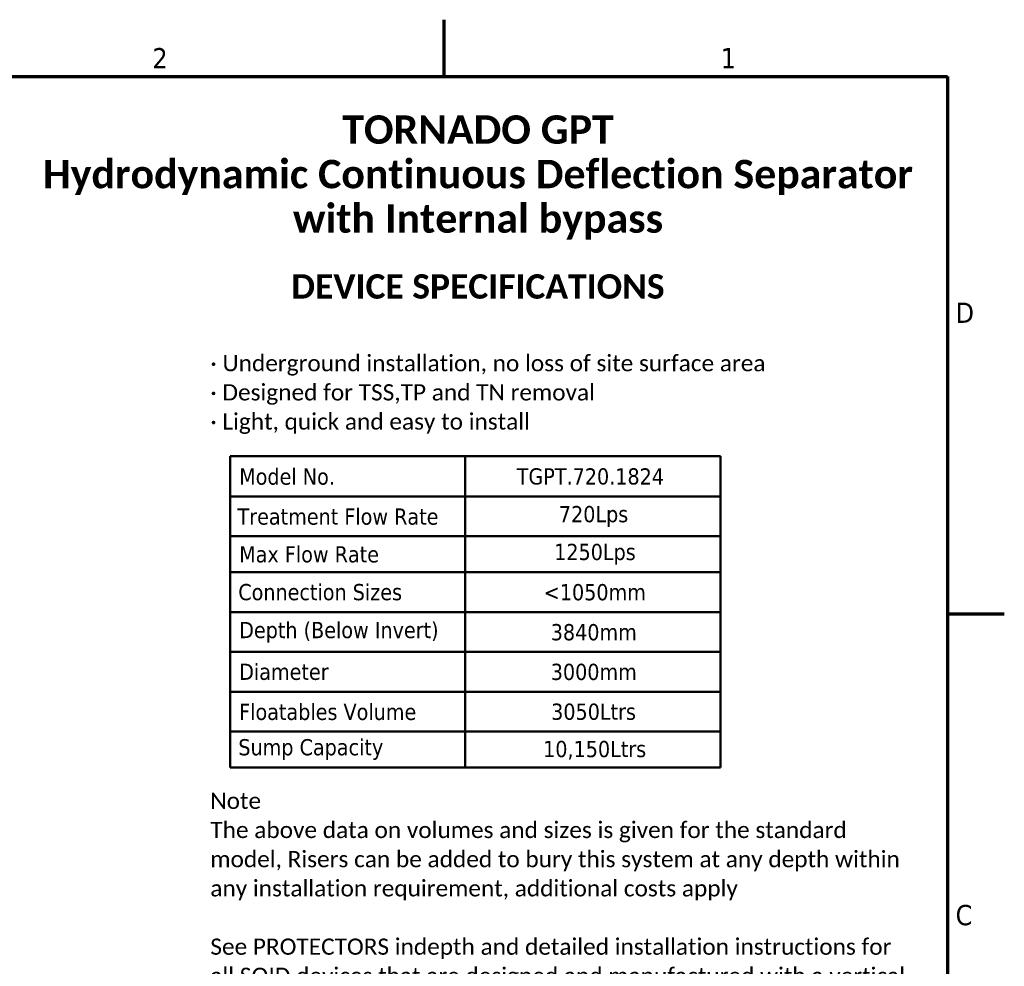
# Model space of a CAD drawing. Header units: millimetres. Extents: x -122 to 329287, y -2042 to 18239.
# Tile 35 of 39: x 18161 to 25559, y 10939 to 18056. Entities that reach past the tile are written whole.
import ezdxf

# ---------------------------------------------------------------- set-up
doc = ezdxf.new("R2010")
doc.units = ezdxf.units.MM
doc.header["$LTSCALE"] = 61
doc.layers.add('Border (Draken)', color=7, linetype='Continuous', lineweight=70)
doc.layers.add('Symbol (Draken)', color=7, linetype='Continuous', lineweight=25)
doc.styles.add('Draken Label Text', font='tahoma.ttf')
doc.styles.add('Draken Note Text', font='tahoma.ttf')

# ---------------------------------------------------------------- blocks, each defined once
blk = doc.blocks.new('Borders Border (Draken)')
at = {"layer": 'Border (Draken)'}
for p, q in [((350, 289), (350, 296)), ((8, 289), (412, 289)), ((412, 289), (412, 8)), ((412, 222.75), (419, 222.75))]:
    blk.add_line(p, q, dxfattribs=at)
at = {"layer": 'Symbol (Draken)', "char_height": 2.5, "style": 'Draken Note Text'}
for s, insert, attachment_point in [('2', (315, 290), 8), ('1', (385, 290), 8), ('D', (413, 259.88), 4), ('C', (413, 185.62), 4)]:
    blk.add_mtext(s, dxfattribs=dict(at, insert=insert, attachment_point=attachment_point))
blk = doc.blocks.new('Table1')
at = {"layer": 'Symbol (Draken)', "lineweight": 50}
for p, q in [((384.05, 242.19), (323.66, 242.19)), ((323.66, 242.19), (323.66, 203.85)), ((352.57, 242.19), (352.57, 203.85)), ((384.05, 242.19), (384.05, 203.85)), ((384.05, 237.24), (323.66, 237.24)), ((384.05, 232.34), (323.66, 232.34)), ((384.05, 227.92), (323.66, 227.92)), ((384.05, 222.97), (323.66, 222.97)), ((384.05, 218.07), (323.66, 218.07)), ((384.05, 213.17), (323.66, 213.17)), ((384.05, 208.27), (323.66, 208.27)), ((384.05, 203.85), (323.66, 203.85))]:
    blk.add_line(p, q, dxfattribs=at)
at = {"layer": 'Symbol (Draken)', "char_height": 2, "attachment_point": 7, "style": 'Draken Label Text'}
for s, insert in [('Model No.', (324.75, 238.65)), ('TGPT.720.1824', (358.94, 238.67)), ('Treatment Flow Rate', (324.55, 233.72)), ('720Lps', (364.13, 233.49)), ('Max Flow Rate ', (324.75, 229.07)), ('1250Lps', (363.55, 228.83)), ('Connection Sizes', (324.64, 224.41)), ('<1050mm', (362.27, 224.4)), ('Depth (Below Invert)', (324.75, 219.2)), ('3840mm', (363.13, 219.47)), ('Diameter', (324.75, 214.59)), ('3000mm', (363.13, 214.58)), ('Floatables Volume ', (324.75, 209.65)), ('3050Ltrs', (363.18, 209.67)), ('Sump Capacity ', (324.65, 204.76)), ('10,150Ltrs', (362.19, 204.79))]:
    blk.add_mtext(s, dxfattribs=dict(at, insert=insert))

msp = doc.modelspace()

# ---------------------------------------------------------------- block references
at = {"xscale": 61, "yscale": 61, "zscale": 61}
for name in ['Borders Border (Draken)', 'Table1']:
    msp.add_blockref(name, (0, 0), dxfattribs=at)

# ---------------------------------------------------------------- texts
at = {"layer": 'Symbol (Draken)', "style": 'Draken Note Text'}
for s, insert, char_height, width, attachment_point, line_spacing_factor in [('\\pxsm0.94;\\fCalibri|b1|i0;{\\H213.5000;TORNADO GPT \\P}\\fCalibri|b1|i0;{\\H213.5000;Hydrodynamic Continuous Deflection Separator \\P}\\fCalibri|b1|i0;{\\H213.5000;with Internal bypass \\P}\\fCalibri|b1|i0;{\\H122.0000;\\P}\\fCalibri|b1|i0;{\\H183.0000;DEVICE SPECIFICATIONS\\P}', (21604.22, 17336.65), 152.5, 7049.0151, 2, 0.99273), ('\\fCalibri|b0|i0;{\\H122.0000;· Underground installation, no loss of site surface area\\P}\\fCalibri|b0|i0;{\\H122.0000;· Designed for TSS,TP and TN removal\\P}\\fCalibri|b0|i0;{\\H122.0000;· Light, quick and easy to install\\P}\\fCalibri|b0|i0;{\\H122.0000;\\P}\\fCalibri|b0|i0;{\\H122.0000;\\P}\\fCalibri|b0|i0;{\\H122.0000;\\P}\\fCalibri|b0|i0;{\\H122.0000;\\P}\\fCalibri|b0|i0;{\\H122.0000;\\P}\\fCalibri|b0|i0;{\\H122.0000;\\P}\\fCalibri|b0|i0;{\\H122.0000;\\P}\\fCalibri|b0|i0;{\\H122.0000;\\P}\\fCalibri|b0|i0;{\\H122.0000;\\P}\\fCalibri|b0|i0;{\\H122.0000;\\P}\\fCalibri|b0|i0;{\\H122.0000;\\P}\\fCalibri|b0|i0;{\\H122.0000;\\P}\\fCalibri|b0|i0;{\\H122.0000;Note\\P}\\fCalibri|b0|i0;{\\H122.0000;The above data on volumes and sizes is given for the standard \\Pmodel, Risers can be added to bury this system at any depth within \\Pany installation requirement, additional costs apply\\P}\\fCalibri|b0|i0;{\\H122.0000;\\P}\\fCalibri|b0|i0;{\\H122.0000;See PROTECTORS indepth and detailed installation instructions for \\Pall SQID devices that are designed and manufactured with a vertical,\\Ppreassembled, homogenous Fibre-reinforced polymer Tank\\P}\\fTahoma|b0|i0;{\\H122.0000;\\P}', (19593.04, 15534.55), 122, 5325.042, 1, 1.078491)]:
    msp.add_mtext(s, dxfattribs=dict(at, insert=insert, char_height=char_height, width=width, attachment_point=attachment_point, line_spacing_factor=line_spacing_factor))

doc.saveas('drawing.dxf')
